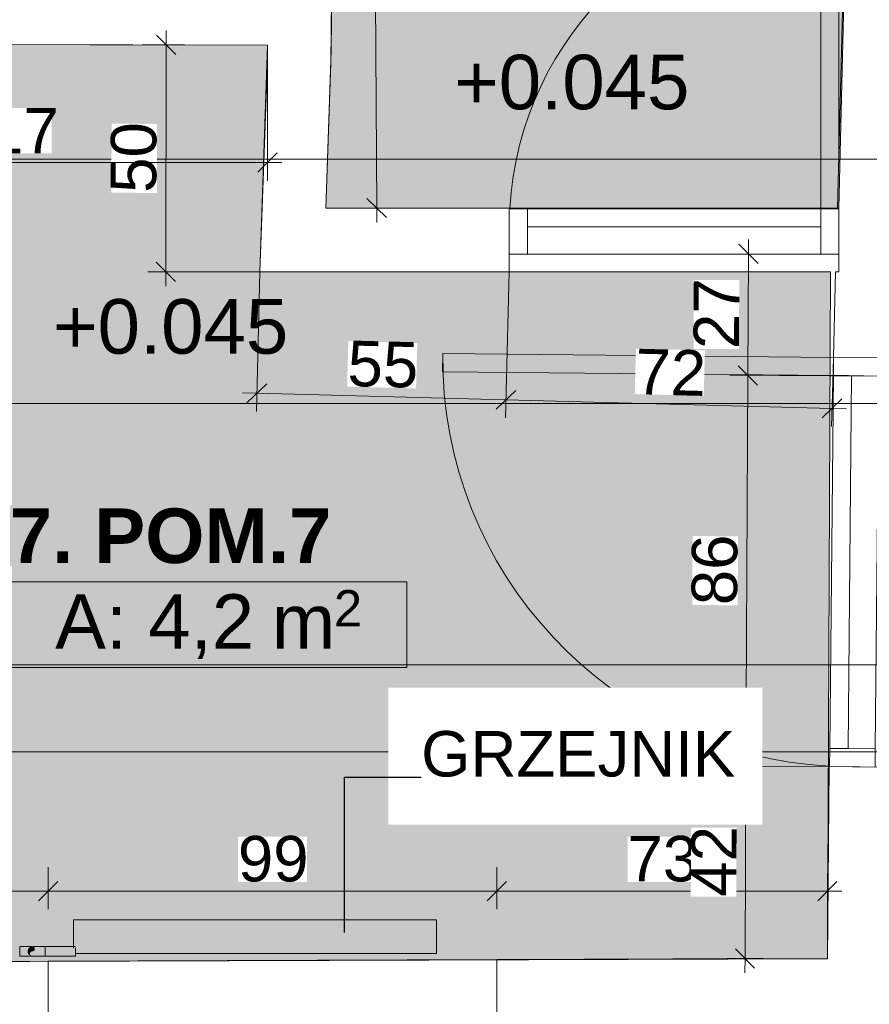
# Model space of a CAD drawing. Header units: millimetres. Extents: x -68772 to 137055, y -73300 to 19650.
# Tile 59 of 125: x 36566 to 38435, y -555 to 1610. Entities that reach past the tile are written whole.
import ezdxf
from ezdxf.enums import TextEntityAlignment as Align

# ---------------------------------------------------------------- set-up
doc = ezdxf.new("R2010")
doc.units = ezdxf.units.MM
doc.header["$MEASUREMENT"] = 0
doc.set_wipeout_variables(frame=1)
doc.linetypes.add('Wipeout_Contour', pattern=[1000, 0, -1000])
for name, color, linetype, lineweight in [('0_Nr_pióra__1', 7, 'Continuous', 18), ('0_Nr_pióra__7', 7, 'Continuous', 5), ('Dimensions_Nr_pióra__7', 7, 'Continuous', 5), ('Doors_Nr_pióra__7', 7, 'Continuous', 5), ('Drop_Nr_pióra__7', 7, 'Continuous', 5), ('Electrical Equipment_Nr_pióra__7', 7, 'Continuous', 5), ('Nowe_Metryczki pomieszczeń ARCHICADa_Nr_pióra__1', 7, 'Continuous', 18), ('Pipe Fittings_Nr_pióra__1', 7, 'Continuous', 18), ('Pipes_Nr_pióra__1', 7, 'Continuous', 18), ('Room Tags_Nr_pióra__7', 7, 'Continuous', 5), ('Spot Elevations_Nr_pióra__7', 7, 'Continuous', 5), ('Walls_Nr_pióra__7', 7, 'Continuous', 5), ('Walls_Nr_pióra__93', 7, 'Continuous', 20)]:
    doc.layers.add(name, color=color, linetype=linetype, lineweight=lineweight)
for name, color, linetype in [('Dimensions', 7, 'Continuous'), ('Doors', 7, 'Continuous'), ('Electrical Equipment', 7, 'Continuous'), ('Nowe_Cut Pattern', 7, 'Continuous'), ('Pipe Fittings', 7, 'Continuous'), ('Room Tags', 7, 'Continuous'), ('Spot Elevations', 7, 'Continuous')]:
    doc.layers.add(name, color=color, linetype=linetype)
doc.styles.add('GENERATED_STYLE_1', font='arial.ttf')
doc.styles.add('GENERATED_STYLE_2', font='arialbd.ttf')
doc.dimstyles.new('GENERATED_STYLE__1', dxfattribs={"dimtxt": 100, "dimasz": 40.305087, "dimexe": 0.18, "dimexo": 0.164042, "dimgap": 0.09, "dimtad": 1, "dimdec": 0, "dimlfac": 0.1, "dimzin": 0, "dimdsep": 46, "dimtxsty": 'GENERATED_STYLE_1', "dimblk": 'ARROWHEAD_6', "dimblk1": 'ARROWHEAD_6', "dimblk2": 'ARROWHEAD_6', "dimcen": 0.09, "dimclrd": 7, "dimclre": 7, "dimclrt": 7, "dimadec": 1, "dimazin": 0, "dimtfac": 1, "dimtdec": 4, "dimtmove": 0, "dimatfit": 3, "dimfxl": 0, "dimtolj": 1, "dimtzin": 0, "dimarcsym": 0})
doc.dimstyles.new('GENERATED_STYLE__17', dxfattribs={"dimtxt": 0.18, "dimasz": 91.2, "dimexe": 0.18, "dimexo": 0.0625, "dimgap": 0.09, "dimtad": 0, "dimtih": 1, "dimtoh": 1, "dimdec": 4, "dimzin": 0, "dimdsep": 46, "dimtxsty": 'Standard', "dimcen": 0.09, "dimadec": 0, "dimazin": 0, "dimtfac": 1, "dimtdec": 4, "dimtmove": 0, "dimatfit": 3, "dimldrblk": 'ARROWHEAD_5', "dimfxl": 0, "dimtolj": 1, "dimtzin": 0, "dimarcsym": 0})
doc.dimstyles.new('GENERATED_STYLE__2', dxfattribs={"dimtxt": 100, "dimasz": 40.305087, "dimexe": 0.18, "dimexo": 0.164042, "dimgap": 0.09, "dimtad": 1, "dimtih": 1, "dimtoh": 1, "dimdec": 0, "dimlfac": 0.1, "dimzin": 0, "dimdsep": 46, "dimtxsty": 'GENERATED_STYLE_1', "dimblk": 'ARROWHEAD_6', "dimblk1": 'ARROWHEAD_6', "dimblk2": 'ARROWHEAD_6', "dimcen": 0.09, "dimclrd": 7, "dimclre": 7, "dimclrt": 7, "dimadec": 1, "dimazin": 0, "dimtfac": 1, "dimtdec": 4, "dimtmove": 0, "dimatfit": 3, "dimfxl": 0, "dimtolj": 1, "dimtzin": 0, "dimarcsym": 0})

# ---------------------------------------------------------------- blocks, each defined once
blk = doc.blocks.new('7. POM.7__numer pomieszczenia__8', base_point=(36980.6, 373.9))
at = {"layer": 'Nowe_Cut Pattern', "linetype": 'Continuous', "lineweight": 18}
blk.add_hatch(color=255, dxfattribs=at).paths.add_polyline_path([(38342.4, -455.3), (38349.3, 1055.2), (37094.3, 1055.2), (37110.8, 1554), (35940, 1556.2), (35929.6, -463.2)])
at = {"layer": 'Nowe_Metryczki pomieszczeń ARCHICADa_Nr_pióra__1', "color": 7, "linetype": 'Continuous', "lineweight": 18}
for p, q in [((36543.6, 373.9), (37417.6, 373.9)), ((36543.6, 185.4), (36543.6, 373.9)), ((37417.6, 373.9), (37417.6, 185.4)), ((37417.6, 185.4), (36543.6, 185.4))]:
    blk.add_line(p, q, dxfattribs=at)
at = {"layer": 'Nowe_Metryczki pomieszczeń ARCHICADa_Nr_pióra__1', "color": 7, "lineweight": 18}
for tag, height, style, p in [('ROOM_NAME', 120, 'GENERATED_STYLE_2', (36543.6, 535.1)), ('ROOM_AREA', 120, 'GENERATED_STYLE_1', (36643.6, 346.5)), ('DUMMY_342', 120, 'GENERATED_STYLE_1', (37073.7, 346.5)), ('DUMMY_343', 80, 'GENERATED_STYLE_1', (37256.9, 355.7))]:
    blk.add_attdef(tag, text='', height=height, dxfattribs=dict(at, style=style)).set_placement(p, align=Align.TOP_LEFT)
blk = doc.blocks.new('14. WC_1_14', base_point=(36990.4, 2219.5))
at = {"layer": 'Nowe_Cut Pattern', "linetype": 'Continuous', "lineweight": 18}
blk.add_hatch(color=255, dxfattribs=at).paths.add_polyline_path([(35940.5, 1696.2), (37112.3, 1694), (37111.1, 1808.4), (37253.6, 1816.1), (37250.7, 1542.1), (37239.3, 1195.2), (38367.8, 1195.2), (38401.1, 2593.7), (37261.7, 2587), (37260.9, 2516.1), (37120.9, 2517.6), (37121.6, 2586.1), (35933, 2579.2)])
at = {"layer": 'Nowe_Metryczki pomieszczeń ARCHICADa_Nr_pióra__1', "color": 7, "linetype": 'Continuous', "lineweight": 18}
for p, q in [((36553.3, 2219.5), (37427.4, 2219.5)), ((36553.3, 2030.9), (36553.3, 2219.5)), ((37427.4, 2219.5), (37427.4, 2030.9)), ((37427.4, 2030.9), (36553.3, 2030.9))]:
    blk.add_line(p, q, dxfattribs=at)
at = {"layer": 'Nowe_Metryczki pomieszczeń ARCHICADa_Nr_pióra__1', "color": 7, "lineweight": 18}
for tag, height, style, p in [('ROOM_NAME', 120, 'GENERATED_STYLE_2', (36553.3, 2380.6)), ('ROOM_AREA', 120, 'GENERATED_STYLE_1', (36653.3, 2192)), ('DUMMY_342', 120, 'GENERATED_STYLE_1', (37083.4, 2192)), ('DUMMY_343', 80, 'GENERATED_STYLE_1', (37266.7, 2201.2))]:
    blk.add_attdef(tag, text='', height=height, dxfattribs=dict(at, style=style)).set_placement(p, align=Align.TOP_LEFT)
blk = doc.blocks.new('Дверь_порог_ - Дверь-8971677-Rzut', base_point=(0, 0))
at = {"layer": 'Doors_Nr_pióra__7', "color": 7, "linetype": 'Continuous', "lineweight": 5}
for p, q in [((450, 929), (410, 929)), ((410, 929), (410, 69)), ((450, 69.5), (450, 929)), ((-410, 69), (-450, 69)), ((-450, 69), (-450, -31)), ((410, 69), (-410, 69)), ((-410, 69), (-410, 29)), ((-410, -31), (-410, 69)), ((410, 29), (410, 69)), ((450, 69), (410, 69)), ((410, 69), (410, -31)), ((450, -31), (450, 69)), ((-410, 29), (410, 29)), ((-450, -31), (-410, -31)), ((-410, -31), (410, -31)), ((410, -31), (450, -31))]:
    blk.add_line(p, q, dxfattribs=at)
blk.add_arc((450, 29), 900, 90, 177.4462, dxfattribs=at)
blk = doc.blocks.new('Дверь_порог_ - Дверь-8971670-Rzut')
at = {"layer": 'Doors_Nr_pióra__7', "color": 7, "linetype": 'Continuous', "lineweight": 5}
for p, q in [((362.5, 754), (322.5, 754)), ((322.5, 754), (322.5, 69)), ((362.5, 198.7), (362.5, 754)), ((-322.5, 69), (-362.5, 69)), ((-362.5, 69), (-362.5, -31)), ((322.5, 69), (-322.5, 69)), ((-322.5, 69), (-322.5, 29)), ((-322.5, -31), (-322.5, 69)), ((322.5, 29), (322.5, 69)), ((362.5, 69), (322.5, 69)), ((322.5, 69), (322.5, -31)), ((362.5, -31), (362.5, 69)), ((-322.5, 29), (322.5, 29)), ((-362.5, -31), (-322.5, -31)), ((-322.5, -31), (322.5, -31)), ((322.5, -31), (362.5, -31))]:
    blk.add_line(p, q, dxfattribs=at)
blk.add_arc((362.5, 29), 725, 90, 176.8281, dxfattribs=at)
blk = doc.blocks.new('Оборудование - Оборудование-8943755-Rzut')
at = {"layer": 'Electrical Equipment_Nr_pióra__7', "color": 7, "linetype": 'Continuous', "lineweight": 5}
for p, q in [((-399.1, 0), (399.1, 0)), ((-399.1, 0), (-399.1, -61.9)), ((399.1, 0), (399.1, -73.8)), ((399.1, -73.8), (-394.8, -73.8))]:
    blk.add_line(p, q, dxfattribs=at)
blk = doc.blocks.new('отвод ГОСТ 17375-2001 - отвод ГОСТ 17375-2001-297343-Rzut')
at = {"layer": 'Pipe Fittings_Nr_pióra__1', "color": 7, "linetype": 'Continuous', "lineweight": 18}
for p, q in [((24616.2, -428.2), (24615.9, -428.2)), ((24616.6, -428.2), (24616.2, -428.2)), ((24617, -428.2), (24616.6, -428.2)), ((24617.5, -428.2), (24617, -428.2)), ((24618, -428.2), (24617.5, -428.2)), ((24618.6, -428.2), (24618, -428.2)), ((24619.1, -428.2), (24618.6, -428.2)), ((24619.8, -428.2), (24619.1, -428.2)), ((24620.4, -428.2), (24619.8, -428.2)), ((24621.1, -428.2), (24620.4, -428.2)), ((24621.9, -428.2), (24621.1, -428.2)), ((24622.6, -428.2), (24621.9, -428.2)), ((24623.4, -428.2), (24622.6, -428.2)), ((24624.2, -428.2), (24623.4, -428.2)), ((24625.1, -428.2), (24624.2, -428.2)), ((24626, -428.2), (24625.1, -428.2)), ((24626.9, -428.2), (24626, -428.2)), ((24627.8, -428.2), (24626.9, -428.2)), ((24628.8, -428.2), (24627.8, -428.2)), ((24629.8, -428.2), (24628.8, -428.2)), ((24630.8, -428.2), (24629.8, -428.2)), ((24631.8, -428.2), (24630.8, -428.2)), ((24632.8, -428.2), (24631.8, -428.2)), ((24633.9, -428.2), (24632.8, -428.2)), ((24635, -428.2), (24633.9, -428.2)), ((24636, -428.2), (24635, -428.2)), ((24637.1, -428.2), (24636, -428.2)), ((24638.2, -428.2), (24637.1, -428.2)), ((24639.3, -428.2), (24638.2, -428.2)), ((24640.5, -428.2), (24639.3, -428.2)), ((24641.6, -428.2), (24640.5, -428.2)), ((24642.7, -428.2), (24641.6, -428.2)), ((24642.7, -428.6), (24642.7, -429.6)), ((24642.7, -429.6), (24642.7, -431.3)), ((24642.7, -431.3), (24642.7, -433.5)), ((24614.7, -449.5), (24614.7, -449.5)), ((24614.7, -449.5), (24614.8, -449.5)), ((24614.8, -449.5), (24614.9, -449.5)), ((24614.9, -449.5), (24615.1, -449.5)), ((24615.1, -449.5), (24615.3, -449.5)), ((24615.3, -449.5), (24615.5, -449.5)), ((24615.5, -449.5), (24615.8, -449.5)), ((24615.8, -449.5), (24616.1, -449.5)), ((24616.1, -449.5), (24616.5, -449.5)), ((24616.5, -449.5), (24616.9, -449.5)), ((24616.9, -449.5), (24617.4, -449.5)), ((24617.4, -449.5), (24617.9, -449.5)), ((24617.9, -449.5), (24618.4, -449.5)), ((24618.4, -449.5), (24619, -449.5)), ((24619, -449.5), (24619.6, -449.5)), ((24619.6, -449.5), (24620.2, -449.5)), ((24620.2, -449.5), (24620.9, -449.5)), ((24620.9, -449.5), (24621.7, -449.5)), ((24621.7, -449.5), (24622.4, -449.5)), ((24622.4, -449.5), (24623.2, -449.5)), ((24623.2, -449.5), (24624, -449.5)), ((24624, -449.5), (24624.9, -449.5)), ((24624.9, -449.5), (24625.7, -449.5)), ((24625.7, -449.5), (24626.6, -449.5)), ((24626.6, -449.5), (24627.6, -449.5)), ((24627.6, -449.5), (24628.5, -449.5)), ((24628.5, -449.5), (24629.5, -449.5)), ((24629.5, -449.5), (24630.5, -449.5)), ((24630.5, -449.5), (24631.5, -449.5)), ((24631.5, -449.5), (24632.6, -449.5)), ((24632.6, -449.5), (24633.6, -449.5)), ((24633.6, -449.5), (24634.7, -449.5)), ((24634.7, -449.5), (24635.8, -449.5)), ((24635.8, -449.5), (24636.8, -449.5)), ((24636.8, -449.5), (24637.9, -449.5)), ((24637.9, -449.5), (24639, -449.5)), ((24639, -449.5), (24640.2, -449.5)), ((24640.2, -449.5), (24641.3, -449.5)), ((24641.3, -449.5), (24642.4, -449.5)), ((24642.4, -449.5), (24642.7, -449.5)), ((24642.7, -433.5), (24642.7, -436.1)), ((24642.7, -436.1), (24642.7, -438.9)), ((24642.7, -438.9), (24642.7, -441.6)), ((24642.7, -441.6), (24642.7, -444.2)), ((24642.7, -444.2), (24642.7, -446.4)), ((24642.7, -446.4), (24642.7, -448.1)), ((24642.7, -448.1), (24642.7, -449.2))]:
    blk.add_line(p, q, dxfattribs=at)
blk.add_ellipse((24614.7, -438.9), major_axis=(10.7, 0), ratio=0.999986, start_param=4.45059, end_param=4.712389, dxfattribs=at)
blk = doc.blocks.new('отвод ГОСТ 17375-2001 - отвод ГОСТ 17375-2001-V1-Rzut')
at = {"layer": 'Pipe Fittings_Nr_pióra__1', "color": 7, "linetype": 'Continuous', "lineweight": 18}
for p, q in [((24586.7, -428.2), (24587.8, -428.2)), ((24586.7, -429.6), (24586.7, -428.6)), ((24586.7, -431.3), (24586.7, -429.6)), ((24586.7, -433.5), (24586.7, -431.3)), ((24587.8, -428.2), (24588.9, -428.2)), ((24588.9, -428.2), (24590.1, -428.2)), ((24590.1, -428.2), (24591.2, -428.2)), ((24591.2, -428.2), (24592.3, -428.2)), ((24592.3, -428.2), (24593.4, -428.2)), ((24593.4, -428.2), (24594.4, -428.2)), ((24594.4, -428.2), (24595.5, -428.2)), ((24595.5, -428.2), (24596.6, -428.2)), ((24596.6, -428.2), (24597.6, -428.2)), ((24597.6, -428.2), (24598.6, -428.2)), ((24598.6, -428.2), (24599.6, -428.2)), ((24599.6, -428.2), (24600.6, -428.2)), ((24600.6, -428.2), (24601.6, -428.2)), ((24601.6, -428.2), (24602.5, -428.2)), ((24602.5, -428.2), (24603.4, -428.2)), ((24603.4, -428.2), (24604.3, -428.2)), ((24604.3, -428.2), (24605.2, -428.2)), ((24605.2, -428.2), (24606, -428.2)), ((24606, -428.2), (24606.8, -428.2)), ((24606.8, -428.2), (24607.6, -428.2)), ((24607.6, -428.2), (24608.3, -428.2)), ((24608.3, -428.2), (24609, -428.2)), ((24609, -428.2), (24609.6, -428.2)), ((24609.6, -428.2), (24610.3, -428.2)), ((24610.3, -428.2), (24610.8, -428.2)), ((24610.8, -428.2), (24611.4, -428.2)), ((24611.4, -428.2), (24611.9, -428.2)), ((24611.9, -428.2), (24612.4, -428.2)), ((24612.4, -428.2), (24612.8, -428.2)), ((24612.8, -428.2), (24613.2, -428.2)), ((24613.2, -428.2), (24613.5, -428.2)), ((24586.7, -436.1), (24586.7, -433.5)), ((24586.7, -438.9), (24586.7, -436.1)), ((24586.7, -441.6), (24586.7, -438.9)), ((24586.7, -444.2), (24586.7, -441.6)), ((24586.7, -446.4), (24586.7, -444.2)), ((24586.7, -448.1), (24586.7, -446.4)), ((24586.7, -449.2), (24586.7, -448.1)), ((24587, -449.5), (24586.7, -449.5)), ((24588.1, -449.5), (24587, -449.5)), ((24589.2, -449.5), (24588.1, -449.5)), ((24590.4, -449.5), (24589.2, -449.5)), ((24591.5, -449.5), (24590.4, -449.5)), ((24592.6, -449.5), (24591.5, -449.5)), ((24593.7, -449.5), (24592.6, -449.5)), ((24594.7, -449.5), (24593.7, -449.5)), ((24595.8, -449.5), (24594.7, -449.5)), ((24596.8, -449.5), (24595.8, -449.5)), ((24597.9, -449.5), (24596.8, -449.5)), ((24598.9, -449.5), (24597.9, -449.5)), ((24599.9, -449.5), (24598.9, -449.5)), ((24600.9, -449.5), (24599.9, -449.5)), ((24601.8, -449.5), (24600.9, -449.5)), ((24602.8, -449.5), (24601.8, -449.5)), ((24603.7, -449.5), (24602.8, -449.5)), ((24604.5, -449.5), (24603.7, -449.5)), ((24605.4, -449.5), (24604.5, -449.5)), ((24606.2, -449.5), (24605.4, -449.5)), ((24607, -449.5), (24606.2, -449.5)), ((24607.8, -449.5), (24607, -449.5)), ((24608.5, -449.5), (24607.8, -449.5)), ((24609.2, -449.5), (24608.5, -449.5)), ((24609.8, -449.5), (24609.2, -449.5)), ((24610.4, -449.5), (24609.8, -449.5)), ((24611, -449.5), (24610.4, -449.5)), ((24611.5, -449.5), (24611, -449.5)), ((24612, -449.5), (24611.5, -449.5)), ((24612.5, -449.5), (24612, -449.5)), ((24612.9, -449.5), (24612.5, -449.5)), ((24613.3, -449.5), (24612.9, -449.5)), ((24613.6, -449.5), (24613.3, -449.5))]:
    blk.add_line(p, q, dxfattribs=at)
blk = doc.blocks.new('iv_Помещение_Площадь - iv_Помещение_Площадь-55347-Rzut')
at = {"layer": 'Room Tags_Nr_pióra__7', "color": 7, "linetype": 'Continuous', "lineweight": 5}
blk.add_line((-200, 0), (200, 0), dxfattribs=at)
blk.add_circle((0, 0), 250, dxfattribs=at)
blk = doc.blocks.new('Spot Elevations - Высотная отметка - Закрашенное значение-23738-Rzut', base_point=(-269.5, 0))
at = {"layer": 'Spot Elevations_Nr_pióra__7', "color": 7, "linetype": 'Continuous', "lineweight": 5}
blk.add_line((-419.5, 0), (430.5, 0), dxfattribs=at)
blk = doc.blocks.new('*D603')
at = {"layer": 'Dimensions_Nr_pióra__7', "color": 7, "linetype": 'Continuous', "lineweight": 5}
for p, q in [((36628.3, -346.2), (36628.3, -253.5)), ((35929.6, -463.1), (35929.6, -266.6)), ((35950.8, -285.2), (35908.4, -327.6)), ((36649.6, -285.2), (36607.1, -327.6)), ((35897.8, -306.4), (35929.6, -306.4)), ((35929.6, -306.4), (36628.3, -306.4))]:
    blk.add_line(p, q, dxfattribs=at)
at = {"color": 254, "linetype": 'Wipeout_Contour', "lineweight": 0, "ltscale": 145119.099702}
blk.add_wipeout([(36203.1, -286.4), (36354.9, -286.4), (36354.9, -186.4), (36203.1, -186.4)], dxfattribs=at).dxf.layer = 'Dimensions'
at = {"layer": 'Dimensions_Nr_pióra__7', "color": 7, "lineweight": 5, "insert": (36203.1, -286.4), "char_height": 100, "attachment_point": 7, "style": 'GENERATED_STYLE_1'}
blk.add_mtext('\\A1;70', dxfattribs=at)
blk = doc.blocks.new('ARROWHEAD_6')
at = {"color": 0, "linetype": 'Continuous', "lineweight": 0}
for p, q in [((0, 0), (-1, 0)), ((-0.5, -0.5), (0.5, 0.5))]:
    blk.add_line(p, q, dxfattribs=at)
blk = doc.blocks.new('*D604')
at = {"layer": 'Dimensions_Nr_pióra__7', "color": 7, "linetype": 'Continuous', "lineweight": 5}
for p, q in [((36628.3, -346.2), (36628.3, -253.5)), ((37615.1, -346.2), (37615.1, -253.5)), ((36649.6, -285.2), (36607.1, -327.6)), ((37636.3, -285.2), (37593.8, -327.6)), ((36628.3, -306.4), (37615.1, -306.4))]:
    blk.add_line(p, q, dxfattribs=at)
at = {"color": 254, "linetype": 'Wipeout_Contour', "lineweight": 0, "ltscale": 148489.945117}
blk.add_wipeout([(37045.8, -286.4), (37197.6, -286.4), (37197.6, -186.4), (37045.8, -186.4)], dxfattribs=at).dxf.layer = 'Dimensions'
at = {"layer": 'Dimensions_Nr_pióra__7', "color": 7, "lineweight": 5, "insert": (37045.8, -286.4), "char_height": 100, "attachment_point": 7, "style": 'GENERATED_STYLE_1'}
blk.add_mtext('\\A1;99', dxfattribs=at)
blk = doc.blocks.new('*D605')
at = {"layer": 'Dimensions_Nr_pióra__7', "color": 7, "linetype": 'Continuous', "lineweight": 5}
for p, q in [((37615.1, -346.2), (37615.1, -253.5)), ((38342.4, -455.1), (38342.4, -266.6)), ((37636.3, -285.2), (37593.8, -327.6)), ((38321.2, -327.6), (38363.6, -285.2)), ((37615.1, -306.4), (38342.4, -306.4)), ((38342.4, -306.4), (38374.2, -306.4))]:
    blk.add_line(p, q, dxfattribs=at)
at = {"color": 254, "linetype": 'Wipeout_Contour', "lineweight": 0, "ltscale": 151917.960453}
blk.add_wipeout([(37902.8, -286.4), (38054.6, -286.4), (38054.6, -186.4), (37902.8, -186.4)], dxfattribs=at).dxf.layer = 'Dimensions'
at = {"layer": 'Dimensions_Nr_pióra__7', "color": 7, "lineweight": 5, "insert": (37902.8, -286.4), "char_height": 100, "attachment_point": 7, "style": 'GENERATED_STYLE_1'}
blk.add_mtext('\\A1;73', dxfattribs=at)
blk = doc.blocks.new('*D606')
at = {"layer": 'Dimensions_Nr_pióra__7', "color": 7, "linetype": 'Continuous', "lineweight": 5}
for p, q in [((38163.4, -31.7), (38167.7, 827.8)), ((38142.3, -10.4), (38184.6, -53)), ((38161.4, -454.4), (38163.4, -31.7)), ((38201.1, -454.6), (38121.6, -454.2)), ((38140.3, -433.1), (38182.5, -475.7)), ((38161.2, -486.2), (38161.4, -454.4))]:
    blk.add_line(p, q, dxfattribs=at)
at = {"color": 254, "linetype": 'Wipeout_Contour', "lineweight": 0, "ltscale": 152373.023238}
blk.add_wipeout([(38142, -318.8), (38142.8, -167.1), (38042.8, -166.6), (38042, -318.3)], dxfattribs=at).dxf.layer = 'Dimensions'
at = {"layer": 'Dimensions_Nr_pióra__7', "color": 7, "lineweight": 5, "insert": (38142, -318.8), "char_height": 100, "attachment_point": 7, "rotation": 89.7177, "style": 'GENERATED_STYLE_1'}
blk.add_mtext('\\A1;42', dxfattribs=at)
blk = doc.blocks.new('*D607')
at = {"layer": 'Dimensions_Nr_pióra__7', "color": 7, "linetype": 'Continuous', "lineweight": 5}
for p, q in [((38146.6, 849.1), (38188.8, 806.5)), ((38163.4, -31.7), (38167.7, 827.8)), ((38142.3, -10.4), (38184.6, -53)), ((38347.3, -32.6), (38123.7, -31.5)), ((38161.4, -454.4), (38163.4, -31.7))]:
    blk.add_line(p, q, dxfattribs=at)
at = {"color": 254, "linetype": 'Wipeout_Contour', "lineweight": 0, "ltscale": 152390.896565}
blk.add_wipeout([(38145.2, 322.3), (38145.9, 474), (38045.9, 474.5), (38045.2, 322.8)], dxfattribs=at).dxf.layer = 'Dimensions'
at = {"layer": 'Dimensions_Nr_pióra__7', "color": 7, "lineweight": 5, "insert": (38145.2, 322.3), "char_height": 100, "attachment_point": 7, "rotation": 89.7177, "style": 'GENERATED_STYLE_1'}
blk.add_mtext('\\A1;86', dxfattribs=at)
blk = doc.blocks.new('*D608')
at = {"layer": 'Dimensions_Nr_pióra__7', "color": 7, "linetype": 'Continuous', "lineweight": 5}
for p, q in [((38169, 1095), (38169.2, 1126.8)), ((38190.1, 1073.6), (38147.9, 1116.3)), ((38327.6, 1094.2), (38129.2, 1095.2)), ((38167.7, 827.8), (38169, 1095)), ((38146.6, 849.1), (38188.8, 806.5)), ((38455.7, 826.4), (38127.9, 828)), ((38163.4, -31.7), (38167.7, 827.8))]:
    blk.add_line(p, q, dxfattribs=at)
at = {"color": 254, "linetype": 'Wipeout_Contour', "lineweight": 0, "ltscale": 152442.210195}
blk.add_wipeout([(38148, 885.6), (38148.7, 1037.4), (38048.7, 1037.9), (38048, 886.1)], dxfattribs=at).dxf.layer = 'Dimensions'
at = {"layer": 'Dimensions_Nr_pióra__7', "color": 7, "lineweight": 5, "insert": (38148, 885.6), "char_height": 100, "attachment_point": 7, "rotation": 89.7177, "style": 'GENERATED_STYLE_1'}
blk.add_mtext('\\A1;27', dxfattribs=at)
blk = doc.blocks.new('*D609')
at = {"layer": 'Dimensions_Nr_pióra__7', "color": 7, "linetype": 'Continuous', "lineweight": 5}
for p, q in [((37086.3, 748.6), (37094.3, 1055)), ((37634.3, 734.3), (37642.8, 1055)), ((37109.1, 809.1), (37065.5, 767.8)), ((37055.5, 789.2), (37087.3, 788.4)), ((37087.3, 788.4), (37635.4, 774)), ((37657.2, 794.7), (37613.6, 753.4))]:
    blk.add_line(p, q, dxfattribs=at)
at = {"color": 254, "linetype": 'Wipeout_Contour', "lineweight": 0, "ltscale": 149491.640833}
blk.add_wipeout([(37286, 803.2), (37437.7, 799.2), (37440.4, 899.2), (37288.6, 903.2)], dxfattribs=at).dxf.layer = 'Dimensions'
at = {"layer": 'Dimensions_Nr_pióra__7', "color": 7, "lineweight": 5, "insert": (37286, 803.2), "char_height": 100, "attachment_point": 7, "rotation": 358.4977, "style": 'GENERATED_STYLE_1'}
blk.add_mtext('\\A1;55', dxfattribs=at)
blk = doc.blocks.new('*D610')
at = {"layer": 'Dimensions_Nr_pióra__7', "color": 7, "linetype": 'Continuous', "lineweight": 5}
for p, q in [((37634.3, 734.3), (37642.8, 1055)), ((38351.8, 715.5), (38355, 837.2)), ((37087.3, 788.4), (37635.4, 774)), ((37657.2, 794.7), (37613.6, 753.4)), ((37635.4, 774), (38352.8, 755.2)), ((38331.1, 734.6), (38374.6, 775.9)), ((38352.8, 755.2), (38384.7, 754.4))]:
    blk.add_line(p, q, dxfattribs=at)
at = {"color": 254, "linetype": 'Wipeout_Contour', "lineweight": 0, "ltscale": 152020.6053}
blk.add_wipeout([(37918.8, 786.6), (38070.5, 782.6), (38073.1, 882.6), (37921.4, 886.6)], dxfattribs=at).dxf.layer = 'Dimensions'
at = {"layer": 'Dimensions_Nr_pióra__7', "color": 7, "lineweight": 5, "insert": (37918.8, 786.6), "char_height": 100, "attachment_point": 7, "rotation": 358.4977, "style": 'GENERATED_STYLE_1'}
blk.add_mtext('\\A1;72', dxfattribs=at)
blk = doc.blocks.new('*D611')
at = {"layer": 'Dimensions_Nr_pióra__7', "color": 7, "linetype": 'Continuous', "lineweight": 5}
for p, q in [((36888.1, 1554.4), (36888.2, 1586.3)), ((36909.3, 1533.2), (36867, 1575.7)), ((36927.9, 1554.4), (36835.3, 1554.5)), ((36887.2, 1055.6), (36888.1, 1554.4)), ((36866, 1076.8), (36908.4, 1034.3)), ((37094.1, 1055.2), (36847.4, 1055.6)), ((36887.1, 1023.7), (36887.2, 1055.6))]:
    blk.add_line(p, q, dxfattribs=at)
at = {"color": 254, "linetype": 'Wipeout_Contour', "lineweight": 0, "ltscale": 147363.424594}
blk.add_wipeout([(36867.5, 1229.2), (36867.8, 1380.9), (36767.8, 1381.1), (36767.5, 1229.3)], dxfattribs=at).dxf.layer = 'Dimensions'
at = {"layer": 'Dimensions_Nr_pióra__7', "color": 7, "lineweight": 5, "insert": (36867.5, 1229.2), "char_height": 100, "attachment_point": 7, "rotation": 89.8917, "style": 'GENERATED_STYLE_1'}
blk.add_mtext('\\A1;50', dxfattribs=at)
blk = doc.blocks.new('*D612')
at = {"layer": 'Dimensions_Nr_pióra__7', "color": 7, "linetype": 'Continuous', "lineweight": 5}
for p, q in [((37110.8, 1256), (37110.8, 1553.9)), ((35943.7, 1256), (35943.7, 1348.6)), ((35964.9, 1317), (35922.5, 1274.6)), ((37089.6, 1274.6), (37132.1, 1317)), ((35911.9, 1295.8), (35943.7, 1295.8)), ((35943.7, 1295.8), (37110.8, 1295.8)), ((37110.8, 1295.8), (37142.7, 1295.8))]:
    blk.add_line(p, q, dxfattribs=at)
at = {"color": 254, "linetype": 'Wipeout_Contour', "lineweight": 0, "ltscale": 146211.303834}
blk.add_wipeout([(36418.5, 1315.8), (36636.1, 1315.8), (36636.1, 1415.8), (36418.5, 1415.8)], dxfattribs=at).dxf.layer = 'Dimensions'
at = {"layer": 'Dimensions_Nr_pióra__7', "color": 7, "lineweight": 5, "insert": (36418.5, 1315.8), "char_height": 100, "attachment_point": 7, "style": 'GENERATED_STYLE_1'}
blk.add_mtext('\\A1;117', dxfattribs=at)
blk = doc.blocks.new('*D613')
at = {"layer": 'Dimensions_Nr_pióra__7', "color": 7, "linetype": 'Continuous', "lineweight": 5}
for p, q in [((37364.1, 2566.4), (37321.5, 2608.5)), ((37342.6, 2619.3), (37342.8, 2587.5)), ((37289.9, 2587.1), (37382.6, 2587.7)), ((37342.8, 2587.5), (37351, 1195.8)), ((37329.7, 1216.9), (37372.3, 1174.7)), ((37239.4, 1195.2), (37390.8, 1196.1)), ((37351, 1195.8), (37351.2, 1164))]:
    blk.add_line(p, q, dxfattribs=at)
at = {"color": 254, "linetype": 'Wipeout_Contour', "lineweight": 0, "ltscale": 149859.503674}
blk.add_wipeout([(37366.2, 2005.6), (37367.6, 1777.9), (37467.6, 1778.5), (37466.2, 2006.2)], dxfattribs=at).dxf.layer = 'Dimensions'
at = {"layer": 'Dimensions_Nr_pióra__7', "color": 7, "lineweight": 5, "insert": (37366.2, 2005.6), "char_height": 100, "attachment_point": 7, "rotation": 270.3373, "style": 'GENERATED_STYLE_1'}
blk.add_mtext('\\A1;139', dxfattribs=at)
blk = doc.blocks.new('ARROWHEAD_5')
at = {"linetype": 'Continuous', "lineweight": 0}
blk.add_hatch(color=0, dxfattribs=at).paths.add_polyline_path([(-1, 0.2679), (0, 0), (-1, -0.2679)])
at = {"color": 0, "linetype": 'Continuous', "lineweight": 0}
blk.add_line((0, 0), (-1, 0), dxfattribs=at)

msp = doc.modelspace()

# ---------------------------------------------------------------- hatches: boundary and pattern name
at = {"layer": 'Drop_Nr_pióra__7', "linetype": 'Continuous', "lineweight": 5}
msp.add_hatch(color=7, dxfattribs=at).paths.add_polyline_path([(36590.9, -449.2), (36588.5, -445.6), (36588.5, -442.8), (36590.1, -440.3), (36592.3, -439), (36596.4, -438.2), (36598.3, -436.2), (36599, -433.5), (36598.3, -430.9), (36597.5, -429.8), (36593.7, -428.2), (36590.1, -428.9), (36588.4, -429.6), (36586.1, -431.3), (36584.5, -433.5), (36583.4, -436.1), (36583, -438.9), (36583.4, -441.6), (36584.5, -444.2), (36586.1, -446.4), (36590.1, -448.8)])

# ---------------------------------------------------------------- linework, layer by layer
at = {"layer": 'Nowe_Cut Pattern', "color": 255, "linetype": 'Continuous', "lineweight": 18, "flags": 128}
for points in [[(35940.5, 1696.2), (37112.3, 1694), (37111.1, 1808.4), (37253.6, 1816.1), (37250.7, 1542.1), (37239.3, 1195.2), (38367.8, 1195.2), (38401.1, 2593.7), (37261.7, 2587), (37260.9, 2516.1), (37120.9, 2517.6), (37121.6, 2586.1), (35933, 2579.2)], [(38342.4, -455.3), (38349.3, 1055.2), (37094.3, 1055.2), (37110.8, 1554), (35940, 1556.2), (35929.6, -463.2)]]:
    msp.add_lwpolyline(points, close=True, dxfattribs=at)
at = {"layer": 'Pipes_Nr_pióra__1', "color": 7, "linetype": 'Continuous', "lineweight": 18}
for p, q in [((36688.7, -428.2), (36621.7, -428.2)), ((36621.7, -428.6), (36621.7, -428.2)), ((36621.7, -429.6), (36621.7, -428.6)), ((36621.7, -448.1), (36621.7, -429.6)), ((36688.7, -431.3), (36688.7, -449.5)), ((36621.7, -449.2), (36621.7, -448.1)), ((36621.7, -449.5), (36621.7, -449.2)), ((36621.7, -449.5), (36688.7, -449.5))]:
    msp.add_line(p, q, dxfattribs=at)
at = {"layer": 'Walls_Nr_pióra__7', "color": 7, "linetype": 'Continuous', "lineweight": 5}
msp.add_line((36628.3, -460.5), (37615.1, -456.8), dxfattribs=at)
at = {"layer": 'Walls_Nr_pióra__93', "color": 7, "linetype": 'Continuous', "lineweight": 20}
for p, q in [((38401.1, 2593.7), (38364.4, 1195.2)), ((37250.4, 1515), (37253.6, 1816.1)), ((35940, 1556.2), (37110.8, 1554)), ((37110.8, 1554), (37110.5, 1518.2)), ((37110.5, 1518.2), (37094.3, 1055.2)), ((37239.3, 1195.2), (37250.4, 1515)), ((37642.8, 1195.2), (37239.3, 1195.2)), ((37642.8, 1055.2), (37642.8, 1195.2)), ((37642.8, 1194.2), (37642.8, 1195.2)), ((38364.4, 1195.2), (38367.8, 1195.2)), ((38367.8, 1195.2), (38367.8, 1194.2)), ((38367.8, 1195.2), (38367.8, 1055.2)), ((37094.3, 1055.2), (37642.8, 1055.2)), ((38360.7, 1055.2), (38355, 837.4)), ((38367.8, 1055.2), (38360.7, 1055.2)), ((38355.8, 828.4), (38355, 837.4)), ((38355.8, 828.4), (38455.9, 826.4)), ((38346.5, -32.6), (38342.4, -455.3)), ((38486.5, -33.9), (38346.5, -32.6)), ((38347.5, -32.6), (38346.5, -32.6)), ((38194.6, -454.6), (37615.1, -456.8)), ((38342.4, -455.3), (38194.6, -454.6)), ((36628.3, -460.5), (35929.6, -463.2)), ((36628.3, -646.8), (36628.3, -460.5)), ((37615.1, -456.8), (37615.1, -646.8))]:
    msp.add_line(p, q, dxfattribs=at)

# ---------------------------------------------------------------- block references
at = {"layer": 'Doors', "color": 7, "linetype": 'Continuous', "lineweight": 5, "zscale": 1000}
msp.add_blockref('Дверь_порог_ - Дверь-8971670-Rzut', (38005.3, 1125.2), dxfattribs=at)
at = {"layer": 'Doors', "color": 7, "linetype": 'Continuous', "lineweight": 5, "zscale": 1000, "rotation": 89.4407405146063}
msp.add_blockref('Дверь_порог_ - Дверь-8971677-Rzut', (38420.9, 416.7), dxfattribs=at)
at = {"layer": 'Electrical Equipment', "color": 7, "linetype": 'Continuous', "lineweight": 5, "zscale": 1000}
msp.add_blockref('Оборудование - Оборудование-8943755-Rzut', (37083.5, -369.6), dxfattribs=at)
at = {"layer": 'Nowe_Cut Pattern', "color": 7, "linetype": 'Continuous', "lineweight": 18}
for name, p, values in [('14. WC_1_14', (36990.4, 2219.5), {'ROOM_NAME': '14. WC', 'ROOM_AREA': 'A: 2,7', 'DUMMY_342': ' m', 'DUMMY_343': '2'}), ('7. POM.7__numer pomieszczenia__8', (36980.6, 373.9), {'ROOM_NAME': '7. POM.7', 'ROOM_AREA': 'A: 4,2', 'DUMMY_342': ' m', 'DUMMY_343': '2'})]:
    msp.add_blockref(name, p, dxfattribs=at).add_auto_attribs(values)
at = {"layer": 'Pipe Fittings', "color": 7, "linetype": 'Continuous', "lineweight": 18, "zscale": 1000}
for name in ['отвод ГОСТ 17375-2001 - отвод ГОСТ 17375-2001-V1-Rzut', 'отвод ГОСТ 17375-2001 - отвод ГОСТ 17375-2001-297343-Rzut']:
    msp.add_blockref(name, (11979, 0), dxfattribs=at)
at = {"layer": 'Room Tags', "color": 7, "linetype": 'Continuous', "lineweight": 5, "xscale": 49.99999999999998, "yscale": 49.99999999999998, "zscale": 1000}
msp.add_blockref('iv_Помещение_Площадь - iv_Помещение_Площадь-55347-Rzut', (39373.4, 0), dxfattribs=at)
at = {"layer": 'Spot Elevations', "color": 7, "linetype": 'Continuous', "lineweight": 5, "xscale": 49.99999999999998, "yscale": 49.99999999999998, "zscale": 1000}
for p in [(23971.8, 1303.5), (23089.3, 766.1), (27971.4, 191.1)]:
    msp.add_blockref('Spot Elevations - Высотная отметка - Закрашенное значение-23738-Rzut', p, dxfattribs=at)

# ---------------------------------------------------------------- texts
at = {"layer": 'Spot Elevations_Nr_pióra__7', "color": 7, "linetype": 'Continuous', "lineweight": 5, "insert": (37521.7, 1532.9), "char_height": 120, "attachment_point": 1, "style": 'GENERATED_STYLE_1'}
msp.add_mtext('\\A1;+0.045', dxfattribs=at)

# ---------------------------------------------------------------- next in the draw order: dimensions: what is measured, and where the dimension line sits
at = {"layer": 'Dimensions', "color": 7, "linetype": 'Continuous', "lineweight": 5}
for base, p1, p2, angle, picture, middle, turn in [((37351, 1195.8), (37289.8, 2587.1), (37239.3, 1195.2), 270.3373, '*D613', (37416.9, 1891.5), 270.3373), ((37635.4, 774), (37094.3, 1055.2), (37642.8, 1055.2), 358.4977, '*D609', (37363.5, 851.2), 358.4977)]:
    dim = msp.add_linear_dim(base=base, p1=p1, p2=p2, angle=angle, dimstyle='GENERATED_STYLE__1', dxfattribs=at)
    dim.commit()
    dim.dimension.update_dxf_attribs({"geometry": picture, "text_midpoint": middle, "dimtype": 160, "text_rotation": turn})
dim = msp.add_linear_dim(base=(36628.3, -306.4), p1=(35929.6, -463.2), p2=(36628.3, -253.4), dimstyle='GENERATED_STYLE__2', dxfattribs=at)
dim.commit()
dim.dimension.update_dxf_attribs({"geometry": '*D603', "text_midpoint": (36279.3, -236.4), "dimtype": 160})

# ---------------------------------------------------------------- next in the draw order: dimensions: what is measured, and where the dimension line sits
dim = msp.add_linear_dim(base=(37615.1, -306.4), p1=(36628.3, -253.4), p2=(37615.1, -253.4), dimstyle='GENERATED_STYLE__2', dxfattribs=at)
dim.commit()
dim.dimension.update_dxf_attribs({"geometry": '*D604', "text_midpoint": (37122, -236.4), "dimtype": 160})

# ---------------------------------------------------------------- next in the draw order: dimensions: what is measured, and where the dimension line sits
dim = msp.add_linear_dim(base=(38342.4, -306.4), p1=(37615.1, -253.4), p2=(38342.4, -455.3), dimstyle='GENERATED_STYLE__2', dxfattribs=at)
dim.commit()
dim.dimension.update_dxf_attribs({"geometry": '*D605', "text_midpoint": (37979.1, -236.4), "dimtype": 160})

# ---------------------------------------------------------------- next in the draw order: dimensions: what is measured, and where the dimension line sits
dim = msp.add_linear_dim(base=(38163.4, -31.7), p1=(38194.6, -454.6), p2=(38347.5, -32.6), angle=89.7177, dimstyle='GENERATED_STYLE__1', dxfattribs=at)
dim.commit()
dim.dimension.update_dxf_attribs({"geometry": '*D606', "text_midpoint": (38092.4, -242.4), "dimtype": 160, "text_rotation": 89.7177})

# ---------------------------------------------------------------- next in the draw order: dimensions: what is measured, and where the dimension line sits
dim = msp.add_linear_dim(base=(38167.7, 827.8), p1=(38347.5, -32.6), p2=(38455.9, 826.4), angle=89.7177, dimstyle='GENERATED_STYLE__1', dxfattribs=at)
dim.commit()
dim.dimension.update_dxf_attribs({"geometry": '*D607', "text_midpoint": (38095.6, 398.8), "dimtype": 160, "text_rotation": 89.7177})

# ---------------------------------------------------------------- next in the draw order: dimensions: what is measured, and where the dimension line sits
dim = msp.add_linear_dim(base=(38169, 1095), p1=(38455.9, 826.4), p2=(38327.8, 1094.2), angle=89.7177, dimstyle='GENERATED_STYLE__1', dxfattribs=at)
dim.commit()
dim.dimension.update_dxf_attribs({"geometry": '*D608', "text_midpoint": (38098.3, 962.1), "dimtype": 160, "text_rotation": 89.7177})

# ---------------------------------------------------------------- next in the draw order: dimensions: what is measured, and where the dimension line sits
dim = msp.add_linear_dim(base=(38352.8, 755.2), p1=(37642.8, 1055.2), p2=(38355, 837.4), angle=358.4977, dimstyle='GENERATED_STYLE__1', dxfattribs=at)
dim.commit()
dim.dimension.update_dxf_attribs({"geometry": '*D610', "text_midpoint": (37996.3, 834.6), "dimtype": 160, "text_rotation": 358.4977})

# ---------------------------------------------------------------- next in the draw order: wipeouts: each hides what was drawn before it
at = {"color": 7, "linetype": 'Wipeout_Contour', "lineweight": 18, "ltscale": 151153.580376}
msp.add_wipeout([(37376.9, 140.8), (38199.3, 140.8), (38199.3, -160.3), (37376.9, -160.3)], dxfattribs=at).dxf.layer = '0_Nr_pióra__1'

# ---------------------------------------------------------------- next in the draw order: texts
at = {"layer": '0_Nr_pióra__1', "color": 7, "linetype": 'Continuous', "lineweight": 18, "insert": (37448.9, -55.7), "char_height": 100, "attachment_point": 7, "style": 'GENERATED_STYLE_1'}
msp.add_mtext('\\A1;GRZEJNIK', dxfattribs=at)
at = {"layer": 'Spot Elevations_Nr_pióra__7', "color": 7, "linetype": 'Continuous', "lineweight": 5, "insert": (36639.2, 995.5), "char_height": 120, "attachment_point": 1, "style": 'GENERATED_STYLE_1'}
msp.add_mtext('\\A1;+0.045', dxfattribs=at)

# ---------------------------------------------------------------- next in the draw order: dimensions: what is measured, and where the dimension line sits
at = {"layer": 'Dimensions', "color": 7, "linetype": 'Continuous', "lineweight": 5}
dim = msp.add_linear_dim(base=(36888.1, 1554.4), p1=(37094.3, 1055.2), p2=(36835.1, 1554.5), angle=89.8917, dimstyle='GENERATED_STYLE__1', dxfattribs=at)
dim.commit()
dim.dimension.update_dxf_attribs({"geometry": '*D611', "text_midpoint": (36817.7, 1305.5), "dimtype": 160, "text_rotation": 89.8917})

# ---------------------------------------------------------------- next in the draw order: leaders
at = {"layer": '0_Nr_pióra__7', "color": 7, "linetype": 'Continuous', "lineweight": 5, "annotation_type": 0, "has_hookline": 1, "hookline_direction": 0, "text_width": 683.1}
msp.add_leader([(37280.6, -397.4), (37280.6, -55.7), (37448.8, -55.7)], dimstyle='GENERATED_STYLE__17', dxfattribs=at)

# ---------------------------------------------------------------- next in the draw order: dimensions: what is measured, and where the dimension line sits
at = {"layer": 'Dimensions', "color": 7, "linetype": 'Continuous', "lineweight": 5}
dim = msp.add_linear_dim(base=(37110.8, 1295.8), p1=(35943.7, 1348.8), p2=(37110.8, 1554), dimstyle='GENERATED_STYLE__2', dxfattribs=at)
dim.commit()
dim.dimension.update_dxf_attribs({"geometry": '*D612', "text_midpoint": (36532.8, 1365.8), "dimtype": 160})

doc.saveas('drawing.dxf')
